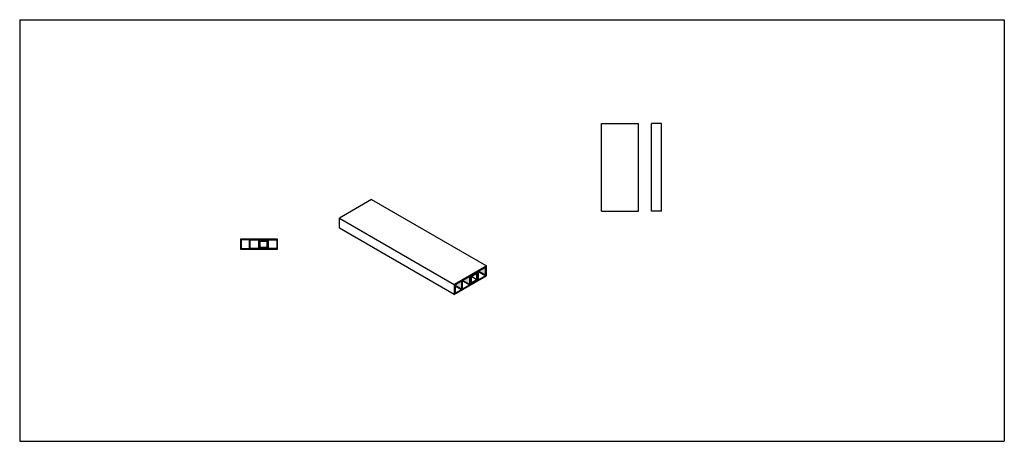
# Model space of a CAD drawing. Header units: millimetres. Extents: x 1663 to 5373, y -6885 to -5296.
import ezdxf

# ---------------------------------------------------------------- set-up
doc = ezdxf.new("R2010")
doc.units = ezdxf.units.MM
doc.layers.add('Wall', color=4, linetype='Continuous', lineweight=30)

msp = doc.modelspace()

# ---------------------------------------------------------------- hatches: boundary and pattern name
at = {"layer": 'Wall'}
h = msp.add_hatch(color=2, dxfattribs=at)
h.dxf.hatch_style = 1
h.paths.add_polyline_path([(2595.5, -6129.1), (2589.5, -6129.1), (2589.5, -6128.1), (2588.5, -6128.1), (2588.5, -6129.1), (2574.5, -6129.1), (2574.5, -6128.1), (2573.5, -6128.1), (2573.5, -6129.1), (2567.5, -6129.1), (2567.5, -6135.1), (2566.5, -6135.1), (2566.5, -6136.1), (2567.5, -6136.1), (2567.5, -6149.1), (2566.5, -6149.1), (2566.5, -6150.1), (2567.5, -6150.1), (2567.5, -6156.1), (2573.5, -6156.1), (2573.5, -6157.1), (2574.5, -6157.1), (2574.5, -6156.1), (2588.5, -6156.1), (2588.5, -6157.1), (2589.5, -6157.1), (2589.5, -6156.1), (2595.5, -6156.1), (2595.5, -6150.1), (2596.5, -6150.1), (2596.5, -6149.1), (2595.5, -6149.1), (2595.5, -6136.1), (2596.5, -6136.1), (2596.5, -6135.1), (2595.5, -6135.1)])
h.paths.add_polyline_path([(2594, -6154.6), (2569, -6154.6), (2569, -6130.6), (2594, -6130.6)], flags=16)
h = msp.add_hatch(color=2, dxfattribs=at)
h.dxf.hatch_style = 1
h.paths.add_polyline_path([(3328.6, -6285, 0.57735), (3325.6, -6283.2), (3304.4, -6295.5, 0.213566), (3303.4, -6296.8), (3328.6, -6311.4)])
h.paths.add_polyline_path([(3303.4, -6296.8, 0.05144), (3303.4, -6297.2), (3303.4, -6299.1), (3327.7, -6313.1, 0.268004), (3328.6, -6311.4)])
h.paths.add_polyline_path([(3332.9, -6279), (3332.1, -6279.5, 0.160237), (3331.3, -6280.4), (3357.8, -6295.7, 0.268004), (3358.8, -6294)])
h.paths.add_polyline_path([(3358.8, -6267.5, 0.57735), (3355.8, -6265.8), (3332.9, -6279), (3358.8, -6294)])
h.paths.add_polyline_path([(3392.7, -6244.5), (3392.4, -6244.7, 0.222406), (3391.5, -6246), (3417.6, -6261.2, 0.268004), (3418.6, -6259.4)])
h.paths.add_polyline_path([(3418.6, -6233, 0.57735), (3415.6, -6231.3), (3392.7, -6244.5), (3418.6, -6259.4)])
h.paths.add_polyline_path([(3387.1, -6250.6), (3379.6, -6254.9), (3379.6, -6253.8), (3378.6, -6254.4), (3378.6, -6255.5), (3371.6, -6259.6), (3371.6, -6258.4), (3370.6, -6259), (3370.6, -6260.1), (3363.1, -6264.5), (3363.1, -6272.1), (3362.1, -6272.7), (3362.1, -6273.9), (3363.1, -6273.3), (3363.1, -6281), (3362.1, -6281.5), (3362.1, -6282.7), (3363.1, -6282.1), (3363.1, -6289.8), (3370.6, -6285.4), (3370.6, -6286.6), (3371.6, -6286), (3371.6, -6284.9), (3378.6, -6280.8), (3378.6, -6282), (3379.6, -6281.4), (3379.6, -6280.2), (3387.1, -6275.9), (3387.1, -6268.2), (3388.1, -6267.7), (3388.1, -6266.5), (3387.1, -6267.1), (3387.1, -6259.4), (3388.1, -6258.8), (3388.1, -6257.7), (3387.1, -6258.3)])
h.paths.add_polyline_path([(3385.6, -6253.2), (3385.6, -6275), (3364.6, -6287.2), (3364.6, -6265.3)], flags=16)

# ---------------------------------------------------------------- linework, layer by layer
at = {"layer": 'Wall', "color": 5}
for p, q in [((1662.7, -5296.1), (1662.7, -6885.5)), ((1662.7, -5296.1), (5373, -5296.1)), ((5373, -5296.1), (5373, -6885.5)), ((1662.7, -6885.5), (5373, -6885.5))]:
    msp.add_line(p, q, dxfattribs=at)
at = {"layer": 'Wall'}
for p, q in [((3854.8, -6017.8), (3854.8, -5687.8)), ((3854.8, -5687.8), (3994.8, -5687.8)), ((3994.8, -6017.8), (3994.8, -5687.8)), ((4043.6, -6017.8), (4043.6, -5687.8)), ((4081.6, -5687.8), (4043.6, -5687.8)), ((4081.6, -6017.8), (4081.6, -5687.8)), ((2988.6, -5974.3), (2867.4, -6044.3)), ((2988.6, -5974.3), (3421.6, -6224.3)), ((2867.4, -6082.3), (2867.4, -6044.3)), ((2867.4, -6044.3), (3300.4, -6294.3)), ((3854.8, -6017.8), (3994.8, -6017.8)), ((4081.6, -6017.8), (4043.6, -6017.8)), ((3300.4, -6332.3), (2867.4, -6082.3)), ((3421.6, -6224.3), (3300.4, -6294.3)), ((3415.6, -6231.3), (3392.4, -6244.7)), ((3418.6, -6259.4), (3418.6, -6233)), ((3421.6, -6262.3), (3421.6, -6224.3)), ((3300.4, -6332.3), (3421.6, -6262.3)), ((3355.8, -6265.8), (3332.1, -6279.5)), ((3358.8, -6294), (3358.8, -6267.5)), ((3361.3, -6290.2), (3361.3, -6263.8)), ((3385.9, -6248.4), (3362.3, -6262.1)), ((3370.6, -6260.1), (3363.1, -6264.5)), ((3363.1, -6272.1), (3363.1, -6264.5)), ((3385.6, -6253.2), (3364.6, -6265.3)), ((3364.6, -6287.2), (3364.6, -6265.3)), ((3366.7, -6264.1), (3385.6, -6275.1)), ((3371.6, -6258.4), (3370.6, -6259)), ((3370.6, -6260.1), (3370.6, -6259)), ((3378.6, -6255.5), (3371.6, -6259.6)), ((3371.6, -6259.6), (3371.6, -6258.4)), ((3379.6, -6253.8), (3378.6, -6254.4)), ((3378.6, -6255.5), (3378.6, -6254.4)), ((3387.1, -6250.6), (3379.6, -6254.9)), ((3379.6, -6254.9), (3379.6, -6253.8)), ((3385.6, -6275), (3385.6, -6253.2)), ((3387.1, -6258.3), (3387.1, -6250.6)), ((3388.1, -6257.7), (3387.1, -6258.3)), ((3388.1, -6258.8), (3387.1, -6259.4)), ((3387.1, -6267.1), (3387.1, -6259.4)), ((3387.1, -6267.1), (3388.1, -6266.5)), ((3387.1, -6268.2), (3388.1, -6267.7)), ((3387.1, -6275.9), (3387.1, -6268.2)), ((3388.1, -6258.8), (3388.1, -6257.7)), ((3388.1, -6267.7), (3388.1, -6266.5)), ((3388.9, -6276.6), (3388.9, -6250.1)), ((3391.4, -6272.8), (3391.4, -6246.4)), ((3391.5, -6246), (3417.7, -6261.2)), ((3392.7, -6244.5), (3418.7, -6259.4)), ((3394.4, -6274.6), (3417.6, -6261.2)), ((3300.4, -6294.3), (3300.4, -6332.3)), ((3303.4, -6296.8), (3328.7, -6311.4)), ((3303.4, -6297.2), (3303.4, -6323.7)), ((3303.4, -6299.1), (3327.7, -6313.1)), ((3325.6, -6283.2), (3304.4, -6295.5)), ((3328.6, -6311.4), (3328.6, -6285)), ((3331.1, -6307.7), (3331.1, -6281.2)), ((3331.3, -6280.4), (3357.8, -6295.7)), ((3332.9, -6279), (3358.8, -6294)), ((3334.1, -6309.4), (3357.8, -6295.7)), ((3363.1, -6272.1), (3362.1, -6272.7)), ((3362.1, -6273.9), (3362.1, -6272.7)), ((3363.1, -6273.3), (3362.1, -6273.9)), ((3362.1, -6281.5), (3363.1, -6281)), ((3362.1, -6282.7), (3362.1, -6281.5)), ((3362.1, -6282.7), (3363.1, -6282.1)), ((3363.1, -6281), (3363.1, -6273.3)), ((3363.1, -6281), (3363.1, -6281)), ((3363.1, -6289.8), (3363.1, -6282.1)), ((3363.1, -6289.8), (3370.6, -6285.4)), ((3364.3, -6292), (3387.9, -6278.3)), ((3364.6, -6287.2), (3385.6, -6275)), ((3370.6, -6286.6), (3370.6, -6285.4)), ((3370.6, -6286.6), (3371.6, -6286)), ((3371.6, -6284.9), (3378.6, -6280.8)), ((3371.6, -6286), (3371.6, -6284.9)), ((3378.6, -6282), (3378.6, -6280.8)), ((3378.6, -6282), (3379.6, -6281.4)), ((3379.6, -6280.2), (3387.1, -6275.9)), ((3379.6, -6281.4), (3379.6, -6280.2)), ((3306.4, -6325.4), (3327.6, -6313.1))]:
    msp.add_line(p, q, dxfattribs=at)
for points in [[(2634.5, -6161.6), (2634.5, -6123.6), (2494.5, -6123.6), (2494.5, -6161.6)], [(2567.5, -6135.1), (2567.5, -6129.1), (2573.5, -6129.1), (2573.5, -6128.1), (2574.5, -6128.1), (2574.5, -6129.1), (2588.5, -6129.1), (2588.5, -6128.1), (2589.5, -6128.1), (2589.5, -6129.1), (2595.5, -6129.1), (2595.5, -6135.1), (2596.5, -6135.1), (2596.5, -6136.1), (2595.5, -6136.1), (2595.5, -6149.1), (2596.5, -6149.1), (2596.5, -6150.1), (2595.5, -6150.1), (2595.5, -6156.1), (2589.5, -6156.1), (2589.5, -6157.1), (2588.5, -6157.1), (2588.5, -6156.1), (2574.5, -6156.1), (2574.5, -6157.1), (2573.5, -6157.1), (2573.5, -6156.1), (2567.5, -6156.1), (2567.5, -6150.1), (2566.5, -6150.1), (2566.5, -6149.1), (2567.5, -6149.1), (2567.5, -6136.1), (2566.5, -6136.1), (2566.5, -6135.1)], [(2569, -6130.6), (2594, -6130.6), (2594, -6154.6), (2569, -6154.6)]]:
    msp.add_lwpolyline(points, close=True, dxfattribs=at)
for points in [[(2529.1, -6156.6), (2529.1, -6128.6, 0.414214), (2527.1, -6126.6), (2499.5, -6126.6, 0.414214), (2497.5, -6128.6), (2497.5, -6156.6, 0.414214), (2499.5, -6158.6), (2527.1, -6158.6, 0.414214)], [(2531.6, -6156.6), (2531.6, -6128.6, -0.414214), (2533.6, -6126.6), (2561.2, -6126.6, -0.414214), (2563.2, -6128.6), (2563.2, -6156.6, -0.414214), (2561.2, -6158.6), (2533.6, -6158.6, -0.414214)], [(2565.7, -6156.6), (2565.7, -6128.6, -0.414214), (2567.7, -6126.6), (2595.3, -6126.6, -0.414214), (2597.3, -6128.6), (2597.3, -6156.6, -0.414214), (2595.3, -6158.6), (2567.7, -6158.6, -0.414214)], [(2599.8, -6156.6), (2599.8, -6128.6, -0.414214), (2601.8, -6126.6), (2629.5, -6126.6, -0.414214), (2631.5, -6128.6), (2631.5, -6156.6, -0.414214), (2629.5, -6158.6), (2601.8, -6158.6, -0.414214)]]:
    msp.add_lwpolyline(points, format="xyb", close=True, dxfattribs=at)
for centre, start, end in [((3416.6, -6233), 0, 120), ((3356.8, -6267.5), 0, 120), ((3363.3, -6263.8), 120, 180), ((3386.9, -6250.1), 0, 120), ((3393.4, -6246.4), 120, 180), ((3416.6, -6259.4), 300, 0), ((3305.4, -6297.2), 120, 180), ((3326.6, -6285), 0, 120), ((3333.1, -6281.2), 120, 180), ((3356.8, -6294), 300, 0), ((3363.3, -6290.2), 180, 300), ((3386.9, -6276.6), 300, 0), ((3393.4, -6272.8), 180, 300), ((3305.4, -6323.7), 180, 300), ((3326.6, -6311.4), 300, 0), ((3333.1, -6307.7), 180, 300)]:
    msp.add_arc(centre, 2, start, end, dxfattribs=at)

doc.saveas('drawing.dxf')
